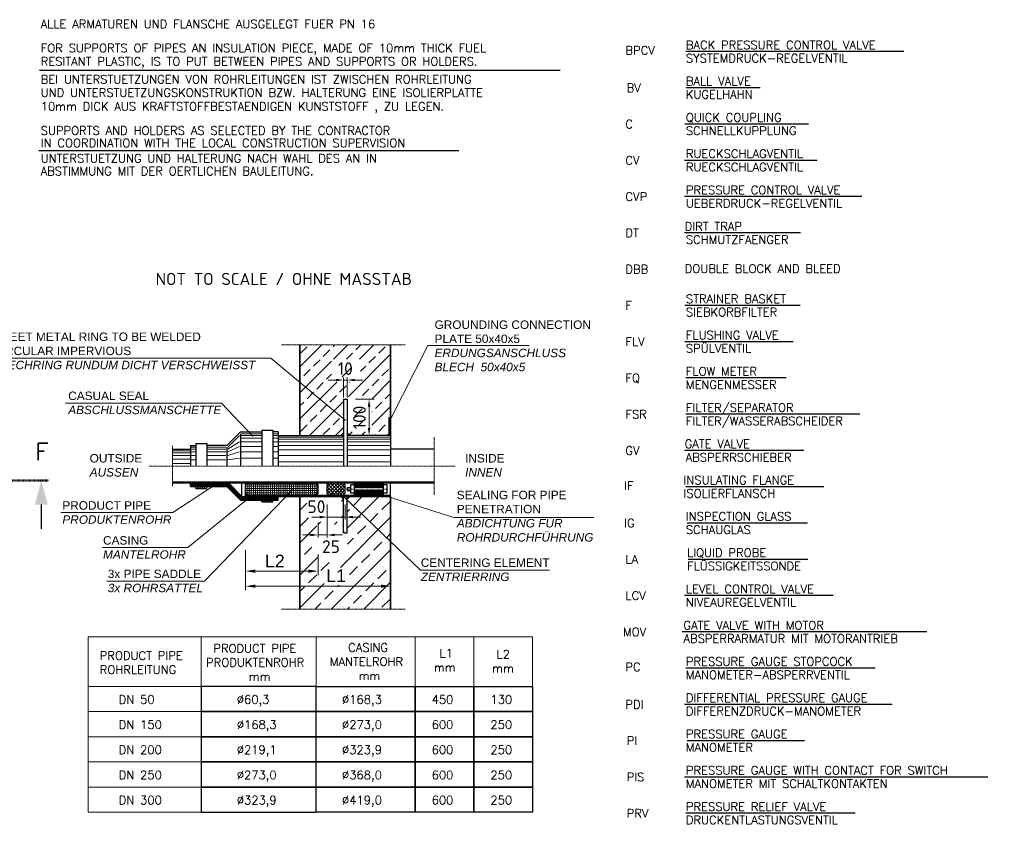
# Model space of a CAD drawing. Header units: millimetres. Extents: x -197187 to 241957296, y -45270 to 70505.
# Tile 80 of 116: x 55582 to 63724, y 9241 to 15895. Entities that reach past the tile are written whole.
import ezdxf
from ezdxf.enums import TextEntityAlignment as Align

# ---------------------------------------------------------------- set-up
doc = ezdxf.new("R2010")
doc.units = ezdxf.units.MM
doc.header["$LTSCALE"] = 0.5
for name, pattern in [('DASHDOT', [1, 0.5, -0.25, 0, -0.25]), ('STRICHPUNKTX2', [2, 1, -0.5, 0, -0.5]), ('VERDECKTX2', [0.75, 0.5, -0.25])]:
    doc.linetypes.add(name, pattern=pattern)
for name, color, linetype in [('17', 7, 'Continuous'), ('44', 7, 'Continuous'), ('8', 7, 'Continuous')]:
    doc.layers.add(name, color=color, linetype=linetype)
doc.layers.add('P-MGDMD', color=7, linetype='Continuous', lineweight=18)
doc.layers.add('PDSMD', color=7, linetype='Continuous', lineweight=18)
doc.styles.add('ROMANS', font='ROMANS', dxfattribs={"height": 0.2})
doc.styles.get("Standard").update_dxf_attribs({"font": 'isocpeur.ttf'})

# ---------------------------------------------------------------- blocks, each defined once
blk = doc.blocks.new('SPFEIL')
at = {"layer": '17', "color": 7, "linetype": 'Continuous'}
blk.add_line((-20, 0), (-10, 0), dxfattribs=at)
blk.add_solid([(-10, -2.6795), (0, 0), (-10, 2.6795)], dxfattribs=at)

msp = doc.modelspace()

# ---------------------------------------------------------------- hatches: boundary and pattern name
at = {"layer": 'P-MGDMD'}
h = msp.add_hatch(dxfattribs=at)
h.set_pattern_fill('ANSI33', color=256, scale=24, style=0)
h.set_pattern_definition([(44.99999999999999, (56018.47045011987, 9419.059652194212), (-107.7630734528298, 107.7630734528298), []), (44.99999999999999, (56126.23357011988, 9419.059652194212), (-107.7630734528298, 107.7630734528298), [76.19999999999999, -38.09999999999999])])
edge = h.paths.add_edge_path(flags=17)
edge.add_arc((58249.76977394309, 12468.82282084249), 1.416038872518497, 3.5983092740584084, 127.76731670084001, ccw=False)
edge.add_line((58251.18302120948, 12468.91169295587), (58259.85316083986, 12477.58101518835))
edge.add_line((58259.85316083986, 12477.58101518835), (58259.85316083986, 12521.96623821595))
edge.add_line((58259.85316083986, 12521.96623821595), (58124.7317132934, 12696.36909131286))
edge.add_line((58124.7317132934, 12696.36909131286), (57992.86053675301, 12696.36909131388))
edge.add_line((57992.86053675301, 12696.36909131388), (58248.90251212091, 12469.94220595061))
edge = h.paths.add_edge_path(flags=17)
edge.add_line((57992.86053675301, 12696.36909131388), (57899.85045283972, 12696.36909131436))
edge.add_line((57899.85045283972, 12696.36909131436), (57899.85045283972, 12456.36909131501))
edge.add_line((57899.85045283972, 12456.36909131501), (58238.6392369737, 12456.36909131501))
edge.add_line((58238.6392369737, 12456.36909131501), (58249.68076858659, 12467.40958196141))
edge.add_arc((58249.76977394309, 12468.82282084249), 1.416038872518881, 127.7673167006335, 266.396288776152, ccw=False)
edge.add_line((58248.90251212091, 12469.94220595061), (57992.86053675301, 12696.36909131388))
h.paths.add_polyline_path([(58226.42428042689, 13023.68230266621), (58323.27524196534, 13023.68230266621), (58323.27524196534, 12942.76884112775), (58226.42428042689, 12942.76884112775)], flags=0)
h.paths.add_polyline_path([(58350.20307998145, 12537.08423554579), (58350.20307998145, 12675.65394708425), (58431.11654151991, 12675.65394708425), (58431.11654151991, 12537.08423554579)], flags=17)
h.paths.add_polyline_path([(58401.24910273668, 12898.61421209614), (58161.59390188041, 12898.61421209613), (58161.59390188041, 13086.6569623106), (58401.24910273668, 13086.6569623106)], flags=16)
h.paths.add_polyline_path([(58495.39340836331, 12485.36703395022), (58289.85305317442, 12485.36703395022), (58289.85305317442, 12477.58101518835), (58311.06697704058, 12456.36909131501), (58622.12136119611, 12456.36909131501), (58634.84976119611, 12469.09629131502), (58634.84976119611, 12606.36909131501), (58649.84976119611, 12606.36909131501), (58649.84976119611, 13205.34783946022), (57899.85045283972, 13205.34783946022), (57899.85045283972, 12986.62599829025), (58259.85316083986, 12521.96623821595), (58259.85316083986, 12756.36909131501), (58278.89301523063, 12756.36909131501), (58278.89301523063, 12779.75959414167), (58495.39340836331, 12779.75959414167)])
h.paths.add_polyline_path([(57899.85045283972, 12986.62599829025), (57899.85045283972, 12696.36909131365), (58124.7317132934, 12696.36909131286)])
at = {"layer": 'P-MGDMD', "ltscale": 50}
for points in [[(58259.84976119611, 12456.36909131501), (58259.84976119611, 12478.64169131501), (58237.57506119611, 12456.36909131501)], [(58312.12446119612, 12456.36909131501), (58289.84976119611, 12478.64169131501), (58289.84976119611, 12456.36909131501)], [(58634.84976119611, 12469.09629131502), (58622.12136119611, 12456.36909131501), (58634.84976119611, 12456.36909131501)], [(58637.12136119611, 12456.36909131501), (58649.84976119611, 12456.36909131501), (58649.84976119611, 12469.09629131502)], [(58259.84976119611, 11929.19830332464), (58259.84976119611, 11951.47090332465), (58237.5750611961, 11951.47090332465)], [(58312.12446119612, 11951.47090332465), (58289.84976119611, 11951.47090332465), (58289.84976119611, 11929.19830332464)]]:
    msp.add_hatch(color=256, dxfattribs=at).paths.add_polyline_path(points)
at = {"layer": 'P-MGDMD', "lineweight": 13}
h = msp.add_hatch(dxfattribs=at)
h.set_pattern_fill('ANSI31', color=256, scale=179.999354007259, style=0)
h.set_pattern_definition([(44.99999999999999, (68016.34406079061, -10765.28928150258), (-15.90984547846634, 15.90984547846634), [])])
h.paths.add_polyline_path([(56896.67851596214, 12063.82050011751), (56902.43846798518, 12072.52046889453), (56845.07823827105, 12072.52046889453), (56845.07823827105, 12063.82050011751)])
h.paths.add_polyline_path([(59009.84846921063, 12063.82050011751), (59009.84846921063, 12072.52046889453), (56902.43846798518, 12072.52046889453), (56896.67851596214, 12063.82050011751)])
at = {"layer": 'P-MGDMD', "lineweight": 5}
h = msp.add_hatch(dxfattribs=at)
h.set_pattern_fill('ANSI37', color=256, scale=139.9994975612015, angle=45, style=0)
h.set_pattern_definition([(90, (62397.33443215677, -6496.567882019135), (-17.49993719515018, 3.552700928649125e-15), []), (180, (62397.33443215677, -6496.567882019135), (-3.552700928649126e-15, -17.49993719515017), [])])
h.paths.add_polyline_path([(57509.02647823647, 12063.82050011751, -0.04129736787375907), (57627.28131990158, 11963.47086025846), (58034.84996834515, 11963.47086025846), (58049.84991451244, 11978.47080642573), (58049.84991451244, 12048.82055395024), (58034.84996834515, 12063.82050011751)])
h.paths.add_polyline_path([(57509.02647823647, 12063.82050011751), (57464.85201398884, 12063.82050011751), (57449.85206782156, 12048.82055395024), (57449.85206782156, 11978.47080642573), (57464.85201398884, 11963.47086025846), (57627.28131990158, 11963.47086025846, 0.04129736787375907)])
h = msp.add_hatch(dxfattribs=at)
h.set_pattern_fill('ANSI37', color=256, scale=159.9994257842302, style=0)
h.set_pattern_definition([(44.99999999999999, (62397.33443215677, -6496.567882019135), (-14.14208486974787, 14.14208486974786), []), (135, (62397.33443215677, -6496.567882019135), (-14.14208486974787, -14.14208486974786), [])])
h.paths.add_polyline_path([(58274.8491070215, 12048.82055395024), (58259.84916085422, 12063.82050011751), (58139.84959151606, 12063.82050011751), (58124.84964534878, 12048.82055395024), (58124.84964534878, 11978.47080642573), (58139.84959151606, 11963.47086025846), (58259.84916085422, 11963.47086025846), (58274.8491070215, 11978.47080642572)])
at = {"layer": 'P-MGDMD', "lineweight": 13}
h = msp.add_hatch(dxfattribs=at)
h.set_pattern_fill('ANSI31', color=256, scale=99.99964111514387, style=0)
h.set_pattern_definition([(44.99999999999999, (67471.57001590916, -10652.93968470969), (-8.838803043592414, 8.838803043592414), [])])
h.paths.add_polyline_path([(57130.0772154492, 12033.82060778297), (57040.07753844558, 12033.82060778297), (57040.07753844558, 12018.82066161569), (57130.0772154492, 12018.82066161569)])
at = {"layer": 'P-MGDMD'}
h = msp.add_hatch(dxfattribs=at)
h.set_pattern_fill('ANSI33', color=256, scale=30, style=0)
h.set_pattern_definition([(44.99999999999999, (56018.47045011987, 9419.059652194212), (-134.7038418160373, 134.7038418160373), []), (44.99999999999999, (56153.17435011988, 9419.059652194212), (-134.7038418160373, 134.7038418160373), [95.25, -47.625])])
h.paths.add_polyline_path([(58144.73272439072, 11951.47090332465), (57952.12446119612, 11951.47090332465), (57899.84976119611, 11951.47090332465), (57899.84976119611, 11742.04877734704)], flags=17)
edge = h.paths.add_edge_path()
edge.add_line((58259.85316083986, 11850.41819180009), (58259.85316083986, 11930.25897945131))
edge.add_line((58259.85316083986, 11930.25897945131), (58238.6392369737, 11951.47090332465))
edge.add_line((58238.6392369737, 11951.47090332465), (58144.73272439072, 11951.47090332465))
edge.add_line((58144.73272439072, 11951.47090332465), (57899.84976119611, 11742.04877734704))
edge.add_line((57899.84976119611, 11742.04877734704), (57899.84976119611, 11471.47090332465))
edge.add_line((57899.84976119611, 11471.47090332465), (57899.84976119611, 11020.18484777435))
edge.add_line((57899.84976119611, 11020.18484777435), (58315.00505937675, 11020.18484777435))
edge.add_line((58315.00505937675, 11020.18484777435), (58457.2468099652, 11951.47090332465))
edge.add_line((58457.2468099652, 11951.47090332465), (58311.06697704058, 11951.47090332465))
edge.add_line((58311.06697704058, 11951.47090332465), (58289.85305317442, 11930.25897945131))
edge.add_line((58289.85305317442, 11930.25897945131), (58289.85305317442, 11651.47090332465))
edge.add_line((58289.85305317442, 11651.47090332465), (58259.85316083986, 11651.47090332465))
edge.add_line((58259.85316083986, 11651.47090332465), (58259.85316083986, 11801.16379306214))
edge.add_arc((58114.78708273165, 11939.49567347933), 200.4491859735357, 214.5586401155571, 316.3612254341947, ccw=False)
edge.add_arc((58104.259438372, 11844.66730371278), 155.6999652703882, 2.1167415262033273, 186.9633929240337, ccw=False)
edge = h.paths.add_edge_path(flags=16)
edge.add_arc((58142.25808294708, 11577.27313808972), 150.709728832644, 0, 360)
h.paths.add_polyline_path([(58649.84976119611, 11951.47090332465), (58457.2468099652, 11951.47090332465), (58315.00505937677, 11020.18484777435), (58649.84976119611, 11020.18484777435)])
h.paths.add_polyline_path([(58100.31782761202, 11365.5864166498), (58297.87592430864, 11365.5864166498), (58297.87592430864, 11219.5136655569), (58100.31782761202, 11219.5136655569)], flags=16)
h.paths.add_polyline_path([(58036.418289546, 11721.37781856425), (58138.28127031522, 11721.37781856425), (58138.28127031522, 11709.82138224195), (58036.418289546, 11709.82138224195)], flags=16)
at = {"layer": 'P-MGDMD', "lineweight": 13}
h = msp.add_hatch(dxfattribs=at)
h.set_pattern_fill('ANSI31', color=256, scale=159.9994257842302, angle=90, style=0)
h.set_pattern_definition([(135, (68016.34406079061, -10765.28928150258), (-14.14208486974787, -14.14208486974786), [])])
h.paths.add_polyline_path([(58453.53984254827, 11951.47090332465), (58458.09949692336, 11963.47086025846), (57847.83707822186, 11963.47086025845), (57838.17788351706, 11951.47090332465)])
h.paths.add_polyline_path([(57838.17788351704, 11951.47090332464), (57847.83707822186, 11963.47086025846), (57449.85206782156, 11963.47086025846), (57449.85206782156, 11951.47090332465)])
h.paths.add_polyline_path([(58649.84976119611, 11951.47090332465), (58649.84976119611, 11963.47086025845), (58458.09949692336, 11963.47086025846), (58453.53984254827, 11951.47090332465)])
h = msp.add_hatch(dxfattribs=at)
h.set_pattern_fill('ANSI31', color=256, scale=99.99964111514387, style=0)
h.set_pattern_definition([(44.99999999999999, (68016.34406079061, -10765.28928150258), (-8.838803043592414, 8.838803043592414), [])])
h.paths.add_polyline_path([(57584.85158332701, 11921.47101099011), (57584.85158332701, 11906.47106482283), (57674.85126033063, 11906.47106482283), (57674.85126033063, 11921.47101099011)])

# ---------------------------------------------------------------- linework, layer by layer
at = {"layer": '17', "linetype": 'DASHDOT', "lineweight": 50, "ltscale": 20}
msp.add_line((55307.49384146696, 12084.75569974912), (55821.25504146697, 12084.75569974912), dxfattribs=at)
at = {"layer": '44', "linetype": 'Continuous'}
for p, q in [((62893.07461382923, 15631.47148381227), (61091.09033828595, 15631.47148381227)), ((61705.76192597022, 15331.06668381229), (61092.26383828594, 15331.06668381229)), ((62104.72448782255, 15031.06668381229), (61082.26383828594, 15031.06668381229)), ((62178.13365914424, 14731.47148381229), (61081.09033828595, 14731.47148381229)), ((62547.14583965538, 14431.47148381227), (61081.09033828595, 14431.47148381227)), ((62038.94646811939, 14131.47148381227), (61081.09033828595, 14131.47148381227)), ((62037.15620055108, 13531.06668381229), (61082.26383828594, 13531.06668381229)), ((61977.53521648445, 13231.06668381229), (61082.26383828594, 13231.06668381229)), ((61921.09033828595, 12931.87628381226), (61091.09033828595, 12931.87628381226)), ((62528.6658776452, 12631.87628381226), (61091.09033828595, 12631.87628381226)), ((62066.66641113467, 12331.87628381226), (61081.09033828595, 12331.87628381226)), ((62232.9862079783, 12031.87628381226), (61091.09033828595, 12031.87628381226)), ((62097.20967975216, 11731.87628381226), (61101.09033828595, 11731.87628381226)), ((62099.87927431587, 11431.87628381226), (61111.09033828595, 11431.87628381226)), ((62309.23174758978, 11131.87628381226), (61081.09033828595, 11131.87628381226)), ((63084.88738045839, 10831.87628381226), (61061.09033828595, 10831.87628381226)), ((62656.71239345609, 10531.87628381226), (61091.09033828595, 10531.87628381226)), ((62798.06043868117, 10231.87628381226), (61081.09033828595, 10231.87628381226)), ((62071.09033828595, 9931.876283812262), (61101.09033828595, 9931.876283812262)), ((63587.25382993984, 9631.876283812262), (61081.09033828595, 9631.876283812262)), ((62491.8063406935, 9331.876283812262), (61091.09033828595, 9331.876283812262))]:
    msp.add_line(p, q, dxfattribs=at)
at = {"layer": '8', "linetype": 'Continuous'}
for p, q in [((55744.92088154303, 15477.38309862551), (60050.68254516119, 15477.38309862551)), ((55740.9987165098, 14814.46142414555), (59213.45012801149, 14814.46142414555))]:
    msp.add_line(p, q, dxfattribs=at)
for points in [[(57084.05635787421, 10172.69996715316), (58034.12317516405, 10172.69996715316), (58034.12317516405, 10380.69922067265), (57084.05635787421, 10380.69922067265)], [(58034.12317516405, 10380.69922067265), (58852.52919430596, 10380.69922067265), (58852.52919430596, 10172.69996715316), (58034.12317516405, 10172.69996715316)], [(58852.52919430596, 10380.69922067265), (59338.32806057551, 10380.69922067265), (59338.32806057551, 10172.69996715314), (58852.52919430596, 10172.69996715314)], [(59338.32806057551, 10380.69922067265), (59824.12692684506, 10380.69922067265), (59824.12692684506, 10172.69996715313), (59338.32806057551, 10172.69996715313)], [(57084.05635787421, 9964.700713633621), (58034.12317516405, 9964.700713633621), (58034.12317516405, 10172.69996715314), (57084.05635787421, 10172.69996715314)], [(58034.12317516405, 10172.69996715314), (58852.52919430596, 10172.69996715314), (58852.52919430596, 9964.700713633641), (58034.12317516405, 9964.700713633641)], [(58852.52919430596, 10172.69996715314), (59338.32806057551, 10172.69996715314), (59338.32806057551, 9964.700713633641), (58852.52919430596, 9964.700713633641)], [(59338.32806057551, 10172.69996715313), (59824.12692684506, 10172.69996715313), (59824.12692684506, 9964.700713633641), (59338.32806057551, 9964.700713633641)], [(57084.05635787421, 9756.701460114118), (58034.12317516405, 9756.701460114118), (58034.12317516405, 9964.700713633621), (57084.05635787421, 9964.700713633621)], [(58034.12317516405, 9964.700713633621), (58852.52919430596, 9964.700713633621), (58852.52919430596, 9756.701460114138), (58034.12317516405, 9756.701460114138)], [(58852.52919430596, 9964.700713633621), (59338.32806057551, 9964.700713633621), (59338.32806057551, 9756.701460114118), (58852.52919430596, 9756.701460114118)], [(59338.32806057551, 9964.700713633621), (59824.12692684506, 9964.700713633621), (59824.12692684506, 9756.701460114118), (59338.32806057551, 9756.701460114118)], [(57084.05635787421, 9548.702206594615), (58034.12317516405, 9548.702206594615), (58034.12317516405, 9756.701460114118), (57084.05635787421, 9756.701460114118)], [(58034.12317516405, 9756.701460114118), (58852.52919430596, 9756.701460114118), (58852.52919430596, 9548.702206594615), (58034.12317516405, 9548.702206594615)], [(58852.52919430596, 9756.701460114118), (59338.32806057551, 9756.701460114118), (59338.32806057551, 9548.702206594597), (58852.52919430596, 9548.702206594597)], [(59338.32806057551, 9756.7014601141), (59824.12692684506, 9756.7014601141), (59824.12692684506, 9548.702206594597), (59338.32806057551, 9548.702206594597)], [(57084.05635787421, 9340.702953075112), (58034.12317516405, 9340.702953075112), (58034.12317516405, 9548.702206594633), (57084.05635787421, 9548.702206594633)], [(58034.12317516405, 9548.702206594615), (58852.52919430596, 9548.702206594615), (58852.52919430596, 9340.702953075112), (58034.12317516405, 9340.702953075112)], [(58852.52919430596, 9548.702206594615), (59338.32806057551, 9548.702206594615), (59338.32806057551, 9340.702953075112), (58852.52919430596, 9340.702953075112)], [(59338.32806057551, 9548.702206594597), (59824.12692684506, 9548.702206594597), (59824.12692684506, 9340.702953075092), (59338.32806057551, 9340.702953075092)]]:
    msp.add_lwpolyline(points, close=True, dxfattribs=at)
at = {"layer": 'P-MGDMD', "linetype": 'VERDECKTX2', "ltscale": 10}
for p, q in [((58768.65393559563, 13205.34783946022), (57745.01507624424, 13205.34783946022)), ((59009.84846921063, 12441.38782338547), (59009.84846921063, 11966.4521712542)), ((56845.07823827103, 12369.41938852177), (56845.07823827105, 12038.42060611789)), ((58768.65393559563, 11020.18484777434), (57745.01507624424, 11020.18484777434))]:
    msp.add_line(p, q, dxfattribs=at)
at = {"layer": 'P-MGDMD', "lineweight": 35, "ltscale": 10}
for p, q in [((57899.85045283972, 13205.34783946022), (57899.85045283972, 12456.36909131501)), ((58649.84976119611, 13205.34783946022), (58649.84976119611, 12456.36909131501)), ((57899.84976119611, 11020.18484777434), (57899.84976119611, 11951.47090332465)), ((58649.84976119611, 11020.18484777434), (58649.84976119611, 11951.47090332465))]:
    msp.add_line(p, q, dxfattribs=at)
at = {"layer": 'P-MGDMD', "ltscale": 10}
for p, q in [((58958.23157897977, 13200.18509290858), (59794.12954176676, 13200.18509290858)), ((57657.92418861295, 13094.74803140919), (58274.75630735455, 12583.63184418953)), ((58196.84976119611, 12914.97557189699), (58133.84976119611, 12914.97557189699)), ((58259.84976119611, 12769.49409131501), (58259.84976119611, 12935.97557189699)), ((58259.84976119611, 12914.97557189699), (58289.84976119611, 12914.97557189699)), ((58289.84976119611, 12769.49409131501), (58289.84976119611, 12935.97557189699)), ((58352.84976119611, 12914.97557189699), (58415.84976119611, 12914.97557189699)), ((57506.29441487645, 12452.37814235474), (57250.80560094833, 12723.3591114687)), ((58358.04793982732, 12756.36909131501), (58513.4422266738, 12756.36909131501)), ((58471.39283348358, 12693.36909131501), (58471.39283348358, 12519.36909131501)), ((58358.04793982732, 12456.36909131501), (58458.90981075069, 12456.36909131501)), ((56848.52045692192, 11818.39603691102), (57231.01377789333, 12068.90630334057)), ((57837.67336650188, 12006.50960845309), (57111.70734822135, 11251.61484994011)), ((58201.20660456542, 12006.50960845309), (58896.10688629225, 11341.93238979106)), ((56973.7575069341, 11529.68888692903), (57498.03824987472, 11957.12592067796)), ((58649.84976119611, 11889.5665338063), (58649.84976119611, 11761.14016558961)), ((58124.84964534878, 11884.57204730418), (58124.84964534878, 11760.7351295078)), ((58274.8491070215, 11884.57204730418), (58274.8491070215, 11760.7351295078)), ((58061.84964534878, 11781.7351295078), (57998.84964534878, 11781.7351295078)), ((58049.84991451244, 11736.6883001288), (58049.84991451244, 11612.67108779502)), ((58124.84964534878, 11781.7351295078), (58274.8491070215, 11781.7351295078)), ((58124.84964534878, 11767.58170954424), (58124.84964534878, 11612.67108779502)), ((58337.8491070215, 11781.7351295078), (58400.8491070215, 11781.7351295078)), ((57986.84991451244, 11633.67108779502), (57923.84991451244, 11633.67108779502)), ((58049.84991451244, 11633.67108779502), (58124.84964534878, 11633.67108779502)), ((58187.84964534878, 11633.67108779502), (58250.84964534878, 11633.67108779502)), ((58649.84976119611, 11604.54862342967), (58649.84976119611, 11176.35724385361)), ((57449.85206782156, 11507.94222458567), (57449.85206782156, 11176.35724385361)), ((58649.84976119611, 11507.94222458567), (58649.84976119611, 11174.58032540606)), ((57449.85206782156, 11475.1443466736), (57449.85206782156, 11300.67902530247)), ((58049.84991451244, 11475.1443466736), (58049.84991451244, 11300.67902530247)), ((57530.85206782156, 11334.42902530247), (57968.84991451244, 11334.42902530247)), ((57530.85206782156, 11210.10724385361), (58568.84976119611, 11210.10724385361))]:
    msp.add_line(p, q, dxfattribs=at)
at = {"layer": 'P-MGDMD'}
for p, q in [((57657.92418861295, 13094.74803140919), (55346.55802593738, 13094.74803140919)), ((57250.80560094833, 12723.3591114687), (55960.44331867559, 12723.35911146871)), ((58526.80098504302, 11980.92172981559), (59170.99585750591, 11779.08651191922)), ((56848.52045692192, 11818.39603691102), (55922.5937367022, 11818.39603691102)), ((60328.98697690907, 11779.08651191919), (59170.99585750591, 11779.08651191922)), ((56973.7575069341, 11529.68888692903), (56267.61913762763, 11529.68888692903)), ((59963.4171578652, 11341.93238979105), (58896.10688629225, 11341.93238979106)), ((57111.70734822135, 11251.61484994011), (56302.39056141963, 11251.61484994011))]:
    msp.add_line(p, q, dxfattribs=at)
at = {"layer": 'P-MGDMD', "lineweight": 25, "ltscale": 10}
for p, q in [((58259.85316083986, 12756.36909131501), (58259.85316083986, 12203.91999731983)), ((58259.85316083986, 12756.36909131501), (58289.85305317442, 12756.36909131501)), ((58289.85305317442, 12756.36909131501), (58289.85305317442, 12203.91999731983)), ((58634.84976119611, 12606.36909131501), (58634.84976119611, 12456.36909131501)), ((58634.84976119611, 12606.36909131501), (58649.84976119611, 12606.36909131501)), ((57407.42622008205, 12486.36898364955), (57295.07662328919, 12374.01938685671)), ((57407.42622008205, 12486.36898364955), (57584.85158332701, 12486.36898364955)), ((57407.42622008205, 12471.3690374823), (57407.42622008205, 12203.91999731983)), ((57584.85158332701, 12501.36892981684), (57674.85126033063, 12501.36892981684)), ((57584.85158332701, 12501.36892981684), (57584.85158332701, 12203.91999731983)), ((57674.85126033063, 12501.36892981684), (57674.85126033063, 12203.91999731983)), ((57719.85109883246, 12486.36898364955), (57674.85126033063, 12486.36898364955)), ((57719.85109883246, 12486.36898364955), (57719.85109883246, 12203.91999731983)), ((58259.85316083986, 12477.58101518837), (58238.6392369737, 12456.36909131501)), ((58289.85305317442, 12477.58101518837), (58311.06697704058, 12456.36909131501)), ((58289.85305317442, 12477.58101518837), (58311.06697704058, 12456.36909131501)), ((58634.84976119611, 12469.09629131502), (58622.12136119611, 12456.36909131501)), ((58649.84976119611, 12469.09629131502), (58637.12136119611, 12456.36909131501)), ((57040.07753844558, 12389.01933302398), (57130.0772154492, 12389.01933302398)), ((57040.07753844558, 12389.01933302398), (57040.07753844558, 12203.91999731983)), ((57130.0772154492, 12389.01933302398), (57130.0772154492, 12203.91999731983)), ((57719.85109883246, 12456.36909131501), (58259.85316083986, 12456.36909131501)), ((58649.84976119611, 12456.36909131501), (58289.85305317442, 12456.36909131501)), ((58649.84976119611, 12456.36909131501), (58649.84976119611, 12203.91999731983)), ((56845.07823827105, 12344.01949452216), (56995.07769994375, 12344.01949452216)), ((56995.07769994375, 12374.01938685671), (56995.07769994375, 12203.91999731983)), ((56995.07769994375, 12374.01938685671), (57040.07753844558, 12374.01938685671)), ((57295.07662328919, 12374.01938685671), (57130.0772154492, 12374.01938685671)), ((57295.07662328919, 12359.01944068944), (57295.07662328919, 12203.91999731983)), ((59009.84846921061, 12344.01949452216), (58649.84976119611, 12344.01949452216)), ((56845.07823827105, 12072.52046889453), (59009.84846921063, 12072.52046889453)), ((56845.07823827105, 12063.82050011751), (59009.84846921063, 12063.82050011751)), ((56995.07769994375, 12033.82060778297), (56995.07769994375, 12063.82050011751)), ((57419.85217548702, 11951.47090332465), (57307.50257869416, 12063.82050011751)), ((57419.85217548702, 11951.47090332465), (57419.85217548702, 12063.82050011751)), ((57449.85206782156, 12048.82055395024), (57464.85201398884, 12063.82050011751)), ((57449.85206782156, 11951.47090332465), (57449.85206782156, 12063.82050011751)), ((58049.84991451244, 12048.82055395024), (58034.84996834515, 12063.82050011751)), ((58124.84964534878, 12048.82055395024), (58139.84959151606, 12063.82050011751)), ((58274.8491070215, 12048.82055395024), (58259.84916085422, 12063.82050011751)), ((58349.85083785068, 11963.47086025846), (58349.85083785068, 12063.82050011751)), ((58589.84997652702, 11963.47086025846), (58589.84997652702, 12063.82050011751)), ((58649.84976119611, 11951.47090332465), (58649.84976119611, 12063.82050011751)), ((56995.07769994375, 12033.82060778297), (57295.07662328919, 12033.82060778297)), ((57040.07753844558, 12018.8206616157), (57040.07753844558, 12033.82060778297)), ((57040.07753844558, 12018.8206616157), (57130.0772154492, 12018.8206616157)), ((57130.0772154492, 12018.8206616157), (57130.0772154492, 12033.82060778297)), ((57407.42622008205, 11921.47101099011), (57295.07662328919, 12033.82060778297)), ((57449.85206782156, 11978.47080642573), (57449.85206782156, 12048.82055395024)), ((57464.85201398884, 11963.47086025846), (57449.85206782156, 11978.47080642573)), ((58034.84996834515, 11963.47086025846), (58049.84991451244, 11978.47080642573)), ((58049.84991451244, 11978.47080642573), (58049.84991451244, 12048.82055395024)), ((58124.84964534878, 11978.47080642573), (58124.84964534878, 12048.82055395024)), ((58139.84959151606, 11963.47086025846), (58124.84964534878, 11978.47080642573)), ((58259.84916085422, 11963.47086025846), (58274.8491070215, 11978.47080642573)), ((58274.8491070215, 11978.47080642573), (58274.8491070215, 12048.82055395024)), ((58289.8510531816, 12024.89463981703), (58289.8510531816, 12002.39672055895)), ((58289.8510531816, 12024.89463981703), (58319.85094551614, 12024.89463981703)), ((58289.8510531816, 12002.39672055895), (58319.85094551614, 12002.39672055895)), ((58349.85083785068, 12048.82055395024), (58319.85094551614, 12048.82055395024)), ((58319.85094551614, 11978.47080642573), (58319.85094551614, 12048.82055395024)), ((58349.85083785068, 11978.47080642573), (58319.85094551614, 11978.47080642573)), ((58619.84986886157, 12048.82055395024), (58589.84997652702, 12048.82055395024)), ((58619.84986886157, 11978.47080642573), (58589.84997652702, 11978.47080642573)), ((58619.84986886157, 11978.47080642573), (58619.84986886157, 12048.82055395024)), ((57407.42622008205, 11921.47101099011), (57719.85109883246, 11921.47101099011)), ((57419.85217548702, 11951.47090332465), (58649.84976119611, 11951.47090332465)), ((57449.85206782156, 11963.47086025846), (58649.84976119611, 11963.47086025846)), ((57584.85158332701, 11906.47106482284), (57584.85158332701, 11921.47101099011)), ((57584.85158332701, 11906.47106482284), (57674.85126033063, 11906.47106482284)), ((57674.85126033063, 11906.47106482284), (57674.85126033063, 11921.47101099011)), ((57719.85109883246, 11921.47101099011), (57719.85109883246, 11951.47090332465)), ((58259.85316083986, 11930.25897945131), (58238.6392369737, 11951.47090332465)), ((58259.85316083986, 11651.47090332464), (58259.85316083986, 11951.47090332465)), ((58289.85305317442, 11651.47090332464), (58289.85305317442, 11951.47090332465)), ((58289.85305317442, 11930.25897945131), (58311.06697704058, 11951.47090332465)), ((58289.85305317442, 11930.25897945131), (58311.06697704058, 11951.47090332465)), ((58259.85316083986, 11651.47090332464), (58289.85305317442, 11651.47090332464))]:
    msp.add_line(p, q, dxfattribs=at)
at = {"layer": 'P-MGDMD', "lineweight": 13, "ltscale": 10}
for p, q in [((57414.92619316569, 12471.3690374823), (57584.85158332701, 12471.3690374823)), ((57719.85109883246, 12471.3690374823), (57674.85126033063, 12471.3690374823)), ((57302.57659637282, 12359.01944068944), (57399.92624699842, 12456.36909131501)), ((57302.57659637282, 12344.01949452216), (57399.92624699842, 12403.86927972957)), ((57414.92619316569, 12456.36909131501), (57584.85158332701, 12456.36909131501)), ((57414.92619316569, 12433.86917206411), (57584.85158332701, 12433.86917206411)), ((57414.92619316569, 12403.86927972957), (57584.85158332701, 12403.86927972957)), ((57719.85109883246, 12456.36909131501), (57674.85126033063, 12456.36909131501)), ((57719.85109883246, 12433.86917206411), (57674.85126033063, 12433.86917206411)), ((57719.85109883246, 12403.86927972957), (57674.85126033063, 12403.86927972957)), ((57719.85109883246, 12441.36914514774), (58259.85316083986, 12441.36914514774)), ((57719.85109883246, 12426.36919898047), (58259.85316083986, 12426.36919898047)), ((57719.85109883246, 12403.86927972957), (58259.85316083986, 12403.86927972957)), ((58649.84976119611, 12441.36914514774), (58289.85305317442, 12441.36914514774)), ((58649.84976119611, 12426.36919898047), (58289.85305317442, 12426.36919898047)), ((58649.84976119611, 12403.86927972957), (58289.85305317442, 12403.86927972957)), ((56845.07823827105, 12329.01954835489), (56995.07769994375, 12329.01954835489)), ((56845.07823827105, 12314.01960218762), (56995.07769994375, 12314.01960218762)), ((56995.07769994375, 12359.01944068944), (57040.07753844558, 12359.01944068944)), ((56995.07769994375, 12344.01949452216), (57040.07753844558, 12344.01949452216)), ((56995.07769994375, 12321.51957527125), (57040.07753844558, 12321.51957527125)), ((57287.57665020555, 12359.01944068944), (57130.0772154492, 12359.01944068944)), ((57287.57665020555, 12344.01949452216), (57130.0772154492, 12344.01949452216)), ((57287.57665020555, 12321.51957527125), (57130.0772154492, 12321.51957527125)), ((57302.57659637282, 12321.51957527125), (57399.92624699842, 12366.36941431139)), ((57302.57659637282, 12291.51968293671), (57399.92624699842, 12321.36957580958)), ((57414.92619316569, 12366.36941431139), (57584.85158332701, 12366.36941431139)), ((57414.92619316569, 12321.36957580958), (57584.85158332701, 12321.36957580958)), ((57719.85109883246, 12366.36941431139), (57674.85126033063, 12366.36941431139)), ((57719.85109883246, 12321.36957580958), (57674.85126033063, 12321.36957580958)), ((57719.85109883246, 12373.86938739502), (58259.85316083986, 12373.86938739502)), ((57719.85109883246, 12336.36952197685), (58259.85316083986, 12336.36952197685)), ((58649.84976119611, 12373.86938739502), (58289.85305317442, 12373.86938739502)), ((58649.84976119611, 12336.36952197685), (58289.85305317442, 12336.36952197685)), ((56845.07823827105, 12291.51968293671), (56995.07769994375, 12291.51968293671)), ((56845.07823827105, 12261.51979060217), (56995.07769994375, 12261.51979060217)), ((56845.07823827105, 12224.01992518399), (56995.07769994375, 12224.01992518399)), ((56995.07769994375, 12291.51968293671), (57040.07753844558, 12291.51968293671)), ((56995.07769994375, 12254.01981751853), (57040.07753844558, 12254.01981751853)), ((57287.57665020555, 12291.51968293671), (57130.0772154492, 12291.51968293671)), ((57287.57665020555, 12254.01981751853), (57130.0772154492, 12254.01981751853)), ((57302.57659637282, 12254.01981751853), (57399.92624699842, 12268.86976422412)), ((57414.92619316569, 12268.86976422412), (57584.85158332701, 12268.86976422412)), ((57719.85109883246, 12268.86976422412), (57674.85126033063, 12268.86976422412)), ((57719.85109883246, 12291.36968347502), (58259.85316083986, 12291.36968347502)), ((57719.85109883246, 12238.86987188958), (58259.85316083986, 12238.86987188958)), ((58649.84976119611, 12291.36968347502), (58289.85305317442, 12291.36968347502)), ((58649.84976119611, 12238.86987188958), (58289.85305317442, 12238.86987188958))]:
    msp.add_line(p, q, dxfattribs=at)
at = {"layer": 'P-MGDMD', "linetype": 'STRICHPUNKTX2', "ltscale": 10}
for p, q in [((56653.09847018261, 12203.91999731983), (59187.21636543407, 12203.91999731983)), ((58284.43864369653, 12013.64515364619), (58626.82970979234, 12013.65068017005))]:
    msp.add_line(p, q, dxfattribs=at)
at = {"layer": 'P-MGDMD', "lineweight": 5, "ltscale": 10}
for p, q in [((56995.07769994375, 12057.82052165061), (57305.01658761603, 12057.82052165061)), ((56995.07769994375, 12051.8205431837), (57302.53259653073, 12051.8205431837)), ((57414.88219332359, 11939.47094639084), (57302.53259653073, 12051.8205431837)), ((57417.36618440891, 11945.47092485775), (57305.01658761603, 12057.82052165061)), ((58349.84483787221, 12060.89451061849), (58589.84597654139, 12060.90051059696)), ((58349.84483787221, 12054.89453215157), (58589.84597654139, 12054.90053213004)), ((56995.07769994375, 12045.82056471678), (57300.0446054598, 12045.82056471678)), ((56995.07769994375, 12039.82058624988), (57297.56061437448, 12039.82058624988)), ((57409.91021116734, 11927.47098945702), (57297.56061437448, 12039.82058624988)), ((57412.39420225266, 11933.47096792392), (57300.0446054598, 12045.82056471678)), ((58349.84483787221, 12048.89455368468), (58589.84597654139, 12048.90055366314)), ((58349.84483787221, 12042.89457521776), (58589.84597654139, 12042.90057519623)), ((58349.84483787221, 12036.89459675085), (58589.84597654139, 12036.90059672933)), ((58349.84483787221, 12030.89461828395), (58589.84597654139, 12030.90061826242)), ((58349.84883785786, 11996.39874208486), (58589.84997652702, 11996.40474206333)), ((58349.84883785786, 11990.39876361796), (58589.84997652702, 11990.40476359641)), ((58349.84883785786, 11984.39878515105), (58589.84997652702, 11984.40478512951)), ((58349.84883785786, 11978.39880668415), (58589.84997652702, 11978.4048066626)), ((58349.84883785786, 11972.39882821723), (58589.84997652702, 11972.4048281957)), ((58589.84797653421, 12024.9006397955), (58349.85083785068, 12024.89663980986)), ((58589.84997652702, 12002.40272053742), (58349.85083785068, 12002.39872055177)), ((57409.91021116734, 11927.47098945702), (57719.85109883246, 11927.47098945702)), ((57412.39420225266, 11933.47096792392), (57719.85109883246, 11933.47096792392)), ((57414.88219332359, 11939.47094639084), (57719.85109883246, 11939.47094639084)), ((57417.36618440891, 11945.47092485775), (57719.85109883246, 11945.47092485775)), ((58349.84883785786, 11966.39884975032), (58589.84997652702, 11966.40484972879))]:
    msp.add_line(p, q, dxfattribs=at)
at = {"layer": 'P-MGDMD', "lineweight": 5}
for points in [[(56147.94314249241, 10380.69922067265), (57084.05635787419, 10380.69922067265), (57084.05635787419, 10789.75705262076), (56147.94314249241, 10789.75705262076)], [(57084.05635787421, 10380.69922067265), (58034.12317516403, 10380.69922067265), (58034.12317516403, 10789.75705262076), (57084.05635787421, 10789.75705262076)], [(58034.12317516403, 10380.69922067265), (58852.52919430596, 10380.69922067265), (58852.52919430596, 10789.75705262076), (58034.12317516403, 10789.75705262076)], [(58852.52919430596, 10380.69922067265), (59338.32806057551, 10380.69922067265), (59338.32806057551, 10789.75705262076), (58852.52919430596, 10789.75705262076)], [(59338.32806057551, 10380.69922067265), (59824.12692684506, 10380.69922067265), (59824.12692684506, 10789.75705262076), (59338.32806057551, 10789.75705262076)], [(56147.94314249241, 10380.69922067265), (57084.05635787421, 10380.69922067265), (57084.05635787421, 10172.69996715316), (56147.94314249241, 10172.69996715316)], [(56147.94314249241, 10172.69996715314), (57084.05635787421, 10172.69996715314), (57084.05635787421, 9964.700713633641), (56147.94314249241, 9964.700713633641)], [(56147.94314249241, 9964.700713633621), (57084.05635787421, 9964.700713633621), (57084.05635787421, 9756.701460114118), (56147.94314249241, 9756.701460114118)], [(56147.94314249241, 9756.701460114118), (57084.05635787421, 9756.701460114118), (57084.05635787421, 9548.702206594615), (56147.94314249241, 9548.702206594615)], [(56147.94314249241, 9548.702206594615), (57084.05635787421, 9548.702206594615), (57084.05635787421, 9340.702953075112), (56147.94314249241, 9340.702953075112)]]:
    msp.add_lwpolyline(points, close=True, dxfattribs=at)
at = {"layer": 'P-MGDMD'}
for centre in [(58274.75630735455, 12583.63184418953), (57506.29441487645, 12452.37814235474), (57231.01377789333, 12068.90630334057), (57837.67336650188, 12006.50960845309), (58201.20660456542, 12006.50960845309), (58526.80098504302, 11980.92172981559), (57498.03824987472, 11957.12592067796)]:
    msp.add_circle(centre, 1.416038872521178, dxfattribs=at)
for points in [[(58196.84976119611, 12925.47557189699), (58196.84976119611, 12904.47557189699), (58259.84976119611, 12914.97557189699)], [(58352.84976119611, 12925.47557189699), (58352.84976119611, 12904.47557189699), (58289.84976119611, 12914.97557189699)], [(58460.89283348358, 12693.36909131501), (58481.89283348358, 12693.36909131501), (58471.39283348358, 12756.36909131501)], [(58460.89283348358, 12519.36909131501), (58481.89283348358, 12519.36909131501), (58471.39283348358, 12456.36909131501)], [(58061.84964534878, 11792.2351295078), (58061.84964534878, 11771.2351295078), (58124.84964534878, 11781.7351295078)], [(58337.8491070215, 11792.2351295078), (58337.8491070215, 11771.2351295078), (58274.8491070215, 11781.7351295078)], [(57986.84991451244, 11644.17108779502), (57986.84991451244, 11623.17108779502), (58049.84991451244, 11633.67108779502)], [(58187.84964534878, 11644.17108779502), (58187.84964534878, 11623.17108779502), (58124.84964534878, 11633.67108779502)], [(57530.85206782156, 11347.92902530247), (57530.85206782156, 11320.92902530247), (57449.85206782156, 11334.42902530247)], [(57968.84991451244, 11347.92902530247), (57968.84991451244, 11320.92902530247), (58049.84991451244, 11334.42902530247)], [(57530.85206782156, 11223.60724385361), (57530.85206782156, 11196.60724385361), (57449.85206782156, 11210.10724385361)], [(58568.84976119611, 11223.60724385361), (58568.84976119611, 11196.60724385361), (58649.84976119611, 11210.10724385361)]]:
    msp.add_solid(points, dxfattribs=at)
at = {"layer": 'P-MGDMD', "lineweight": 25}
for points in [[(58238.6392369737, 12456.36909131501), (58259.85316083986, 12456.36909131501), (58259.85316083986, 12477.58101518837), (58238.6392369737, 12456.36909131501)], [(58311.06697704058, 12456.36909131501), (58289.85305317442, 12456.36909131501), (58289.85305317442, 12477.58101518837), (58311.06697704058, 12456.36909131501)], [(58238.6392369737, 11951.47090332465), (58259.85316083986, 11951.47090332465), (58259.85316083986, 11930.25897945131), (58238.6392369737, 11951.47090332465)], [(58311.06697704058, 11951.47090332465), (58289.85305317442, 11951.47090332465), (58289.85305317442, 11930.25897945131), (58311.06697704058, 11951.47090332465)]]:
    msp.add_solid(points, dxfattribs=at)
at = {"layer": 'PDSMD', "ltscale": 10}
msp.add_line((58958.23157897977, 13200.18509290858), (58643.45046372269, 12580.7285432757), dxfattribs=at)

# ---------------------------------------------------------------- block references
at = {"layer": '17', "linetype": 'Continuous', "lineweight": 50, "ltscale": 10, "xscale": 20, "yscale": 20, "rotation": 90}
msp.add_blockref('SPFEIL', (55761.23474146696, 12084.75569974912), dxfattribs=at)

# ---------------------------------------------------------------- texts
at = {"layer": '17', "linetype": 'Continuous', "lineweight": 50, "ltscale": 10, "style": 'ROMANS'}
msp.add_text('F', height=140, dxfattribs=at).set_placement((55711.66734146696, 12322.94669974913), align=Align.MIDDLE_LEFT)
at = {"layer": '8', "linetype": 'Continuous', "style": 'ROMANS'}
for s, p in [('ALLE ARMATUREN UND FLANSCHE AUSGELEGT FUER PN 16', (55755.69177014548, 15823.88053672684)), ('BACK PRESSURE CONTROL VALVE', (61091.09033828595, 15651.47148381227)), ('FOR SUPPORTS OF PIPES AN INSULATION PIECE, MADE OF 10mm THICK FUEL', (55755.69177014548, 15625.56734016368)), ('RESITANT PLASTIC, IS TO PUT BETWEEN PIPES AND SUPPORTS OR HOLDERS.', (55755.69177014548, 15515.29107488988)), ('SYSTEMDRUCK-REGELVENTIL', (61091.09033828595, 15541.47148381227)), ('BEI UNTERSTUETZUNGEN VON ROHRLEITUNGEN IST ZWISCHEN ROHRLEITUNG', (55755.69177014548, 15367.10592654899)), ('UND UNTERSTUETZUNGSKONSTRUKTION BZW. HALTERUNG EINE ISOLIERPLATTE ', (55755.69177014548, 15256.82875447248)), ('KUGELHAHN', (61091.09033828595, 15241.47148381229)), ('10mm DICK AUS KRAFTSTOFFBESTAENDIGEN KUNSTSTOFF , ZU LEGEN.', (55755.69177014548, 15143.10573248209)), ('QUICK COUPLING', (61091.09033828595, 15051.47148381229)), ('SUPPORTS AND HOLDERS AS SELECTED BY THE CONTRACTOR', (55755.69177014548, 14943.36522861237)), ('SCHNELLKUPPLUNG', (61091.09033828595, 14941.47148381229)), ('IN COORDINATION WITH THE LOCAL CONSTRUCTION SUPERVISION', (55755.69177014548, 14840.33522298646)), ('RUECKSCHLAGVENTIL', (61091.09033828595, 14751.47148381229)), ('UNTERSTUETZUNG UND HALTERUNG NACH WAHL DES AN IN ', (55755.69177014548, 14713.31666114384)), ('ABSTIMMUNG MIT DER OERTLICHEN BAULEITUNG.', (55755.69177014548, 14607.46831300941)), ('RUECKSCHLAGVENTIL', (61091.09033828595, 14641.47148381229)), ('PRESSURE CONTROL VALVE', (61091.09033828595, 14451.47148381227)), ('UEBERDRUCK-REGELVENTIL', (61091.09033828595, 14341.47148381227)), ('DIRT TRAP', (61081.09033828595, 14151.47148381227)), ('SCHMUTZFAENGER', (61091.09033828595, 14041.47148381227)), ('DOUBLE BLOCK AND BLEED', (61081.09033828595, 13801.18768238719)), ('STRAINER BASKET ', (61091.09033828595, 13551.47148381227)), ('SIEBKORBFILTER', (61091.09033828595, 13441.47148381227)), ('FLUSHING VALVE', (61091.09033828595, 13251.47148381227)), ('SPÜLVENTIL', (61091.09033828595, 13141.47148381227)), ('FLOW METER', (61091.09033828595, 12951.87628381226)), ('MENGENMESSER', (61091.09033828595, 12841.87628381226)), ('FILTER/SEPARATOR', (61091.09033828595, 12651.87628381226)), ('FILTER/WASSERABSCHEIDER', (61091.09033828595, 12541.87628381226)), ('ABSPERRSCHIEBER', (61089.22823828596, 12240.17628381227)), ('INSULATING FLANGE', (61071.09033828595, 12051.87628381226)), ('ISOLIERFLANSCH', (61071.09033828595, 11941.87628381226)), ('INSPECTION GLASS', (61091.09033828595, 11751.87628381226)), ('SCHAUGLAS', (61091.09033828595, 11641.87628381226)), ('LIQUID PROBE', (61101.09033828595, 11451.87628381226)), ('FLÜSSIGKEITSSONDE', (61101.09033828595, 11341.87628381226)), ('LEVEL CONTROL VALVE', (61091.09033828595, 11151.87628381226)), ('NIVEAUREGELVENTIL', (61091.09033828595, 11041.87628381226)), ('GATE VALVE WITH MOTOR', (61071.09033828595, 10851.87628381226)), ('ABSPERRARMATUR MIT MOTORANTRIEB ', (61071.09033828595, 10741.87628381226)), ('MANOMETER-ABSPERRVENTIL', (61091.09033828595, 10441.87628381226)), ('DN 50', (56400.50655385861, 10237.699733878)), ('%%C60,3', (57377.32117914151, 10237.69973387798)), ('%%C168,3', (58247.51944535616, 10237.69973387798)), ('450', (58988.71847318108, 10237.69973387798)), ('130', (59474.51733945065, 10237.69973387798)), ('DIFFERENTIAL PRESSURE GAUGE', (61091.09033828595, 10251.87628381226)), ('DIFFERENZDRUCK-MANOMETER', (61091.09033828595, 10141.87628381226)), ('DN 150', (56400.50655385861, 10029.7004803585)), ('%%C168,3', (57377.32117914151, 10029.7004803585)), ('%%C273,0', (58247.51944535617, 10029.7004803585)), ('600', (58988.7184731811, 10029.7004803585)), ('250', (59474.51733945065, 10029.7004803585)), ('DN 200', (56400.50655385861, 9821.701226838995)), ('%%C219,1', (57377.32117914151, 9821.701226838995)), ('%%C323,9', (58247.51944535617, 9821.701226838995)), ('600', (58988.7184731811, 9821.701226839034)), ('250', (59474.51733945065, 9821.701226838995)), ('MANOMETER', (61091.09033828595, 9841.876283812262)), ('PRESSURE GAUGE WITH CONTACT FOR SWITCH', (61091.09033828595, 9651.876283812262)), ('DN 250', (56400.50655385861, 9613.701973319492)), ('%%C273,0', (57377.32117914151, 9613.701973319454)), ('%%C368,0', (58247.51944535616, 9613.701973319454)), ('600', (58988.7184731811, 9613.701973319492)), ('250', (59474.51733945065, 9613.701973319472)), ('MANOMETER MIT SCHALTKONTAKTEN', (61091.09033828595, 9541.876283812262)), ('DN 300', (56400.50655385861, 9405.702719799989)), ('%%C323,9', (57377.32117914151, 9405.702719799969)), ('%%C419,0', (58247.51944535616, 9405.702719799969)), ('600', (58988.7184731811, 9405.702719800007)), ('250', (59474.51733945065, 9405.702719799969)), ('PRESSURE RELIEF VALVE', (61091.09033828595, 9351.876283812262)), ('DRUCKENTLASTUNGSVENTIL', (61091.09033828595, 9241.876283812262))]:
    msp.add_text(s, height=70, dxfattribs=at).set_placement(p)
for s, p in [('BPCV', (60591.09033828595, 15641.47148381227)), ('BV', (60601.09033828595, 15331.47148381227)), ('C', (60591.09033828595, 15031.47148381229)), ('CV', (60591.09033828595, 14731.47148381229)), ('CVP', (60591.09033828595, 14431.47148381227)), ('DT', (60591.09033828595, 14131.47148381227)), ('DBB', (60591.09033828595, 13831.47148381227)), ('F', (60591.09033828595, 13531.47148381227)), ('FLV', (60591.09033828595, 13231.47148381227)), ('FQ', (60591.09033828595, 12931.87628381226)), ('FSR', (60591.09033828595, 12631.87628381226)), ('GV', (60591.09033828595, 12331.87628381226)), ('IF', (60581.09033828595, 12041.87628381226)), ('IG', (60581.09033828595, 11731.87628381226)), ('LA', (60591.09033828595, 11431.87628381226)), ('LCV', (60591.09033828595, 11131.87628381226)), ('MOV', (60571.09033828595, 10831.87628381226)), ('PC', (60591.09033828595, 10541.87628381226)), ('PDI', (60591.09033828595, 10231.87628381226)), ('PI', (60601.09033828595, 9931.876283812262)), ('PIS', (60601.09033828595, 9631.876283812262)), ('PRV', (60601.09033828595, 9331.876283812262))]:
    msp.add_text(s, height=70, dxfattribs=at).set_placement(p, align=Align.MIDDLE_LEFT)
for s, p in [('BALL VALVE', (61091.09033828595, 15421.47148381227)), ('GATE VALVE', (61081.09033828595, 12421.87628381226)), ('PRESSURE GAUGE STOPCOCK', (61091.09033828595, 10621.87628381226)), ('PRESSURE GAUGE', (61091.09033828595, 10021.87628381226))]:
    msp.add_text(s, height=70, dxfattribs=at).set_placement(p, align=Align.TOP_LEFT)
at = {"layer": '8', "linetype": 'Continuous', "char_height": 70, "attachment_point": 1, "style": 'ROMANS'}
for s, insert, width in [('{\\fArial|b0|i0|c0|p34;GROUNDING CONNECTION PLATE 50x40x5\\P\\fArial|b0|i1|c0|p34;ERDUNGSANSCHLUSS BLECH  50x40x5 }', (59012.93788140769, 13407.59699487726), 1308.321490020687), ('{\\fArial|b0|i0|c0|p34;SHEET METAL RING TO BE WELDED \\PCIRCULAR IMPERVIOUS\\P\\fArial|b0|i1|c0|p34;BLECHRING RUNDUM DICHT VERSCHWEISST}', (55363.42347588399, 13307.69435860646), 2186.46262791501), ('{\\fArial|b0|i0|c0|p34;CASUAL SEAL\\P\\fArial|b0|i1|c0|p34;ABSCHLUSSMANSCHETTE}', (55983.48980955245, 12819.61983561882), 2186.46262791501), ('{\\fArial|b0|i0|c0|p34;OUTSIDE\\P\\fArial|b0|i1|c0|p34;AUSSEN}', (56160.93952996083, 12303.09509473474), 2186.46262791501), ('{\\fArial|b0|i0|c0|p34;INSIDE\\P\\fArial|b0|i1|c0|p34;INNEN}', (59265.50293122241, 12302.78950225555), 2186.46262791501), ('{\\fArial|b0|i0|c0|p34;SEALING FOR PIPE PENETRATION\\P\\fArial|b0|i1|c0|p34;ABDICHTUNG FÜR ROHRDURCHFÜHRUNG}', (59196.94830812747, 11999.29536427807), 1170.281773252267), ('{\\fArial|b0|i0|c0|p34;PRODUCT PIPE\\P\\fArial|b0|i1|c0|p34;PRODUKTENROHR}', (55935.01000168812, 11912.69571512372), 2186.46262791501), ('{\\fArial|b0|i0|c0|p34;CASING\\P\\fArial|b0|i1|c0|p34;MANTELROHR}', (56271.45493164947, 11623.67323998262), 2186.46262791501), ('{\\fArial|b0|i0|c0|p34;CENTERING ELEMENT\\P\\fArial|b0|i1|c0|p34;ZENTRIERRING}', (58899.24783870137, 11439.35019406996), 2186.46262791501), ('{\\fArial|b0|i0|c0|p34;3x PIPE SADDLE\\P\\fArial|b0|i1|c0|p34;3x ROHRSATTEL}', (56310.45707239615, 11347.04766330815), 2186.46262791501), ('PRODUCT PIPE\\PROHRLEITUNG', (56243.7038931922, 10671.19679722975), 2186.46262791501), ('\\pi64.96;PRODUCT PIPE\\P\\pi4.9598;PRODUKTENROHR\\P\\pi358.29;mm', (57118.14169178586, 10730.80365312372), 889.919617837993), ('\\pi43.799;L1\\P\\pi-2.8674;mm', (59010.28048452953, 10690.10816563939), 167.5985707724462), ('\\pi28.244;L2\\P\\pi-8.4229;mm', (59496.77792345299, 10682.16820199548), 156.4875120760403), ('\\pi186.47;CASING\\P\\pi34.802;MANTELROHR\\P\\pi273.14;mm', (58112.01987027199, 10737.69807335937), 719.6042013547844)]:
    msp.add_mtext(s, dxfattribs=dict(at, insert=insert, width=width))
at = {"layer": 'P-MGDMD'}
for s, insert, char_height, attachment_point in [('NOT TO SCALE / OHNE MASSTAB', (56706.18525629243, 13800.65215116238), 100, 1), ('10', (58274.84976119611, 13009.70025209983), 105, 5), ('50', (58036.18206316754, 11867.72745455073), 105, 5), ('25', (58156.0943899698, 11536.93221042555), 105, 5), ('{\\fArial|b0|i0|c0|p34;L2}', (57692.15657349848, 11418.42489787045), 105, 5), ('{\\fArial|b0|i0|c0|p34;L1}', (58198.55280660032, 11296.50710070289), 105, 5)]:
    msp.add_mtext(s, dxfattribs=dict(at, insert=insert, char_height=char_height, attachment_point=attachment_point))
at = {"layer": 'P-MGDMD', "insert": (58391.59869871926, 12605.04347673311), "char_height": 105, "attachment_point": 5, "rotation": 90}
msp.add_mtext('100', dxfattribs=at)

doc.saveas('drawing.dxf')
